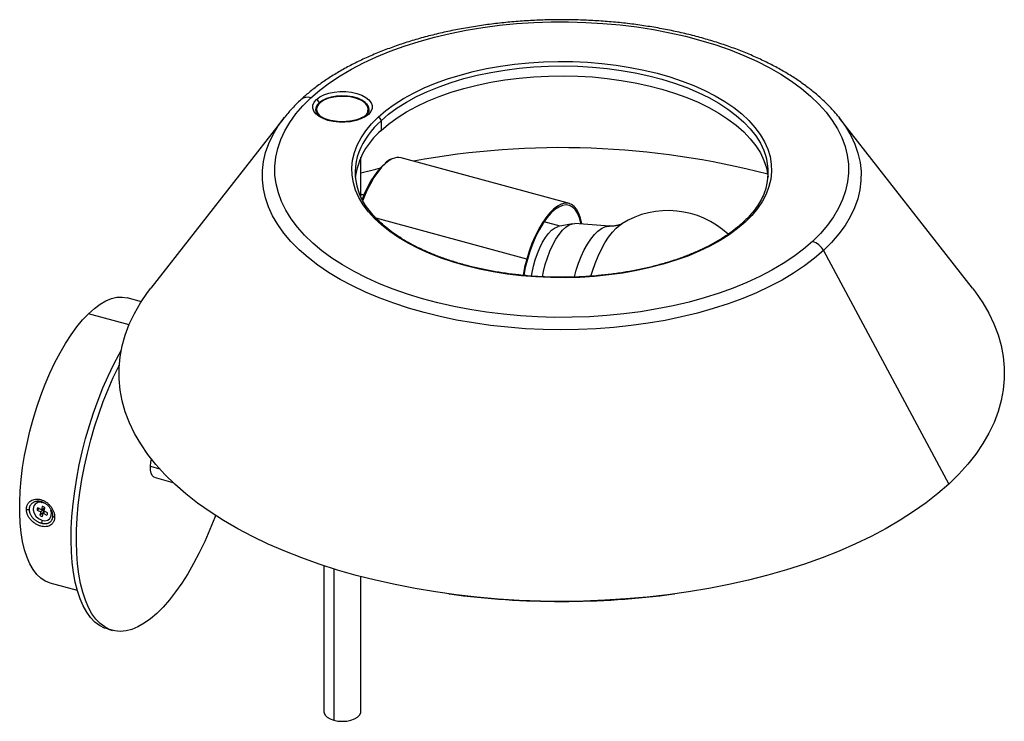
# Paper-space layout '_Trimétrica' of a CAD drawing. Header units: millimetres. Extents: x -292 to 42, y -207 to 30.
import ezdxf

# ---------------------------------------------------------------- set-up
doc = ezdxf.new("R2010")
doc.units = ezdxf.units.MM

psp = doc.layouts.new('_Trimétrica')

# ---------------------------------------------------------------- linework, layer by layer
at = {"color": 8, "linetype": 'Continuous', "lineweight": 25}
for p, q in [((-178.09, 3.89), (-178.09, 3.83)), ((-120.04, -50.81), (-171.01, -36.95)), ((-254.73, -73.01), (-268.47, -69.28)), ((-247.49, -120.94), (-244.38, -121.79)), ((-284.12, -133.27), (-284.44, -132.93)), ((-284.12, -139.21), (-284.44, -140.18)), ((-185.38, -155.67), (-185.38, -206.93))]:
    psp.add_line(p, q, dxfattribs=at)
at = {"color": 7, "linetype": 'Continuous', "lineweight": 25}
for p, q in [((-202.28, -2.98), (-247.31, -60.61)), ((-191.46, -0.16), (-191.46, -0.05)), ((-191.43, -0.24), (-191.43, -0.09)), ((-191.24, -1.06), (-191.21, -0.95)), ((-191.21, -0.08), (-191.21, -1.03)), ((-173.71, -1.01), (-173.71, -0.08)), ((-173.49, -0.24), (-173.49, -0.38)), ((-14.55, -2.39), (-14.08, -2.98)), ((30.95, -60.61), (-14.08, -2.98)), ((-169.38, -3.9), (-169.38, -7.24)), ((-176.21, -28.94), (-176.21, -16.25)), ((-105.58, -31.94), (-162.54, -16.46)), ((-175.15, -29.1), (-175.32, -29.05)), ((-108.73, -39.61), (-114.15, -38.14)), ((-104.51, -38.78), (-109.34, -39.73)), ((-92.03, -39.57), (-103.7, -38.72)), ((-19.5, -47.84), (22.95, -126.94)), ((-250.57, -65.19), (-255.36, -63.88)), ((-246.23, -124.66), (-239.91, -126.37)), ((-285.23, -135.23), (-285.89, -135.78)), ((-285.89, -135.78), (-284.65, -136.41)), ((-284.44, -135.63), (-285.68, -135)), ((-284.65, -136.41), (-284.96, -137.52)), ((-283.54, -135.53), (-284.65, -136.41)), ((-284.14, -134.52), (-284.44, -135.63)), ((-283.46, -135.22), (-284.44, -135.63)), ((-283.54, -135.53), (-283.85, -136.69)), ((-283.84, -135.38), (-283.54, -135.53)), ((-283.43, -136.15), (-283.8, -136.85)), ((-283.59, -136.07), (-283.28, -134.96)), ((-282.35, -136.7), (-283.59, -136.07)), ((-283.37, -134.89), (-283.46, -135.22)), ((-284.1, -137.96), (-283.8, -136.85)), ((-283.8, -136.85), (-282.56, -137.47)), ((-188.71, -154.61), (-188.71, -204.08)), ((-176.21, -204.08), (-176.21, -158.29)), ((-281.58, -160.38), (-272.27, -162.91)), ((-146.42, -164.14), (-146.2, -164.17)), ((-70.16, -164.17), (-69.94, -164.14)), ((-262.09, -176.04), (-260.33, -176.52))]:
    psp.add_line(p, q, dxfattribs=at)
at = {"color": 7, "linetype": 'Continuous', "lineweight": 25, "flags": 128}
for points in [[(-193.15, 3.84), (-190.15, 6.44), (-186.85, 8.94), (-183.26, 11.33), (-179.39, 13.6), (-175.27, 15.76), (-170.9, 17.78), (-166.31, 19.66), (-161.5, 21.39), (-156.49, 22.97), (-151.31, 24.4), (-145.98, 25.66), (-140.5, 26.75), (-134.91, 27.67), (-129.22, 28.41), (-123.45, 28.98), (-117.63, 29.36), (-111.77, 29.56), (-105.9, 29.58), (-100.04, 29.42), (-94.21, 29.08), (-88.42, 28.55), (-82.71, 27.85), (-77.1, 26.97), (-71.59, 25.91), (-66.22, 24.69), (-61.01, 23.31), (-55.96, 21.76), (-51.11, 20.06), (-46.46, 18.21), (-42.04, 16.22), (-37.86, 14.1), (-33.94, 11.85), (-30.29, 9.48), (-26.92, 7), (-23.85, 4.42), (-21.09, 1.76), (-18.64, -0.99), (-16.52, -3.81), (-14.74, -6.69), (-13.3, -9.62), (-12.2, -12.59), (-11.45, -15.59), (-11.06, -18.61), (-11.02, -21.63), (-11.33, -24.65), (-12, -27.66), (-13.02, -30.63), (-14.39, -33.57), (-16.1, -36.47), (-18.14, -39.3), (-20.52, -42.07), (-23.21, -44.75)], [(-170.34, -2.68), (-167.79, -0.49), (-164.94, 1.6), (-161.81, 3.58), (-158.42, 5.45), (-154.79, 7.19), (-150.93, 8.8), (-146.87, 10.27), (-142.61, 11.58), (-138.19, 12.74), (-133.62, 13.74), (-128.92, 14.57), (-124.13, 15.23), (-119.26, 15.71), (-114.33, 16.02), (-109.38, 16.16), (-104.41, 16.11), (-99.47, 15.88), (-94.57, 15.48), (-89.73, 14.91), (-84.99, 14.16), (-80.36, 13.24), (-75.86, 12.16), (-71.52, 10.92), (-67.36, 9.52), (-63.4, 7.99), (-59.66, 6.31), (-56.15, 4.5), (-52.9, 2.57), (-49.91, 0.53), (-47.21, -1.62), (-44.81, -3.85), (-42.71, -6.17), (-40.94, -8.56), (-39.49, -11), (-38.38, -13.49), (-37.6, -16.02), (-37.18, -18.57), (-37.09, -21.12), (-37.36, -23.67), (-37.96, -26.21), (-38.91, -28.72), (-40.2, -31.19), (-41.82, -33.6), (-43.76, -35.96), (-46.02, -38.23)], [(-169.38, -7.24), (-166.8, -5.04), (-163.92, -2.94), (-160.76, -0.94), (-157.33, 0.93), (-153.65, 2.67), (-149.74, 4.27), (-145.61, 5.72), (-141.3, 7.02), (-136.81, 8.16), (-132.18, 9.12), (-127.43, 9.92), (-122.58, 10.54), (-117.66, 10.98), (-112.69, 11.24), (-107.69, 11.31), (-102.7, 11.2), (-97.73, 10.91), (-92.82, 10.43), (-87.99, 9.78), (-83.26, 8.95), (-78.66, 7.95), (-74.2, 6.78), (-69.92, 5.45), (-65.84, 3.97), (-61.97, 2.34), (-58.34, 0.57), (-54.96, -1.32), (-51.85, -3.34), (-49.03, -5.46), (-46.51, -7.69), (-44.3, -10), (-42.42, -12.38), (-40.88, -14.83), (-39.68, -17.33), (-38.83, -19.86), (-38.33, -22.42), (-38.26, -23.07)], [(-23.21, -44.75), (-26.21, -47.35), (-29.51, -49.85), (-33.1, -52.24), (-36.97, -54.52), (-41.09, -56.67), (-45.46, -58.69), (-50.05, -60.57), (-54.86, -62.31), (-59.87, -63.89), (-65.05, -65.31), (-70.38, -66.57), (-75.86, -67.66), (-81.45, -68.58), (-87.14, -69.33), (-92.91, -69.89), (-98.73, -70.28), (-104.59, -70.48), (-110.46, -70.5), (-116.32, -70.34), (-122.16, -69.99), (-127.94, -69.47), (-133.65, -68.77), (-139.26, -67.88), (-144.77, -66.83), (-150.14, -65.61), (-155.35, -64.22), (-160.4, -62.68), (-165.25, -60.97), (-169.9, -59.13), (-174.32, -57.14), (-178.5, -55.01), (-182.42, -52.76), (-186.07, -50.4), (-189.44, -47.92), (-192.51, -45.34), (-195.27, -42.67), (-197.72, -39.93), (-199.84, -37.11), (-201.62, -34.22), (-203.06, -31.29), (-204.16, -28.32), (-204.91, -25.32), (-205.3, -22.31), (-205.34, -19.28), (-205.03, -16.26), (-204.36, -13.26), (-203.34, -10.28), (-201.97, -7.34), (-200.26, -4.45), (-198.22, -1.62), (-195.85, 1.15), (-193.15, 3.84)], [(-191.29, 3.3), (-190.16, 4.14), (-188.74, 4.85), (-187.08, 5.4), (-185.24, 5.78), (-183.29, 5.96), (-181.31, 5.95), (-179.37, 5.73), (-177.56, 5.33), (-175.93, 4.75), (-174.55, 4.01), (-173.48, 3.16), (-172.75, 2.21), (-172.4, 1.21), (-172.43, 0.19), (-172.85, -0.81), (-173.63, -1.74)], [(-178.38, 3.91), (-180.07, 4.26), (-181.88, 4.42), (-183.7, 4.38), (-185.48, 4.15), (-187.12, 3.74), (-188.56, 3.15), (-189.73, 2.43), (-190.58, 1.6), (-191.08, 0.69), (-191.2, -0.25), (-190.94, -1.18), (-190.31, -2.07), (-189.67, -2.63)], [(-173.48, -0.4), (-173.53, 0.48), (-173.95, 1.43), (-174.74, 2.31), (-175.87, 3.08), (-177.29, 3.72), (-178.94, 4.19), (-180.74, 4.47), (-182.61, 4.56), (-184.48, 4.44), (-186.26, 4.12), (-187.87, 3.63), (-189.25, 2.97), (-190.33, 2.17)], [(-174.63, -2.09), (-174.34, -1.75), (-173.84, -0.85), (-173.72, 0.09), (-173.98, 1.03), (-174.61, 1.91), (-175.58, 2.71), (-176.86, 3.38), (-178.38, 3.91)], [(-173.63, -1.74), (-174.76, -2.58), (-176.18, -3.29), (-177.84, -3.84), (-179.68, -4.22), (-181.63, -4.4), (-183.61, -4.39), (-185.54, -4.17), (-187.36, -3.77), (-188.99, -3.19), (-190.36, -2.45), (-191.44, -1.6), (-192.17, -0.65), (-192.52, 0.35), (-192.49, 1.37), (-192.07, 2.37), (-191.29, 3.3)], [(-202.28, -2.98), (-202.07, -2.71), (-202.02, -2.65)], [(-191.33, -0.94), (-191.29, -0.82), (-191.21, -0.62)], [(-46.02, -38.23), (-48.58, -40.42), (-51.43, -42.52), (-54.55, -44.5), (-57.94, -46.37), (-61.57, -48.11), (-65.43, -49.72), (-69.5, -51.18), (-73.75, -52.5), (-78.17, -53.66), (-82.74, -54.65), (-87.44, -55.48), (-92.23, -56.14), (-97.1, -56.63), (-102.03, -56.94), (-106.99, -57.07), (-111.95, -57.03), (-116.89, -56.8), (-121.79, -56.4), (-126.63, -55.82), (-131.37, -55.08), (-136, -54.16), (-140.5, -53.08), (-144.84, -51.84), (-149, -50.44), (-152.96, -48.9), (-156.7, -47.22), (-160.21, -45.42), (-163.46, -43.49), (-166.45, -41.44), (-169.15, -39.3), (-171.55, -37.06), (-173.65, -34.75), (-175.42, -32.36), (-176.87, -29.91), (-177.98, -27.42), (-178.76, -24.9), (-179.19, -22.35), (-179.27, -19.8), (-179.01, -17.24), (-178.4, -14.71), (-177.45, -12.2), (-176.16, -9.73), (-174.54, -7.31), (-172.6, -4.96), (-170.34, -2.68)], [(-173.73, -0.57), (-173.69, -0.67), (-173.56, -1.01)], [(-176.21, -21.55), (-171.12, -20.27), (-169.6, -19.91)], [(-101.32, -38.9), (-101.34, -38.78), (-101.76, -36.9), (-102.33, -35.27), (-103.05, -33.94), (-103.9, -32.92), (-104.86, -32.22), (-105.94, -31.86), (-107.1, -31.85), (-108.33, -32.18), (-109.61, -32.85), (-110.92, -33.84), (-112.24, -35.15), (-113.55, -36.75), (-114.82, -38.62), (-116.04, -40.73), (-117.19, -43.03), (-118.25, -45.51), (-119.2, -48.11), (-120.04, -50.81)], [(-101.66, -38.87), (-101.71, -38.62), (-102.19, -36.79), (-102.82, -35.24), (-103.6, -34.01), (-104.52, -33.12), (-105.55, -32.58), (-106.69, -32.4), (-107.91, -32.58), (-109.19, -33.12), (-110.51, -34.01), (-111.84, -35.25), (-113.17, -36.79), (-114.48, -38.62), (-115.73, -40.71), (-116.9, -43.03), (-117.99, -45.52), (-118.96, -48.15), (-119.81, -50.88)], [(-118.36, -56.55), (-118.18, -55.32), (-117.73, -53.15), (-117.15, -50.99), (-116.43, -48.89), (-115.61, -46.9), (-114.69, -45.08), (-113.71, -43.47), (-112.68, -42.1), (-111.64, -41.02), (-110.6, -40.24), (-109.6, -39.79), (-109.34, -39.73)], [(-114.72, -56.78), (-114.38, -55.01), (-113.78, -52.62), (-113.04, -50.28), (-112.18, -48.03), (-111.22, -45.94), (-110.17, -44.04), (-109.06, -42.39), (-107.92, -41), (-106.77, -39.93), (-105.64, -39.18), (-104.54, -38.78), (-103.7, -38.72)], [(-120.04, -50.81), (-120.73, -53.54), (-121.28, -56.27)], [(-119.81, -50.88), (-120.51, -53.66), (-121.04, -56.3)], [(22.95, -126.94), (19.28, -130.16), (15.31, -133.28), (11.05, -136.3), (6.52, -139.22), (1.72, -142.01), (-3.34, -144.69), (-8.65, -147.23), (-14.18, -149.64), (-19.94, -151.91), (-25.9, -154.03), (-32.06, -156), (-38.39, -157.82), (-44.88, -159.48), (-51.53, -160.97), (-58.3, -162.3), (-65.19, -163.45), (-72.19, -164.43), (-79.26, -165.24), (-86.41, -165.87), (-93.6, -166.33), (-100.83, -166.6), (-108.08, -166.69), (-115.32, -166.6), (-122.55, -166.34), (-129.75, -165.89), (-136.89, -165.26), (-143.97, -164.46), (-150.97, -163.48), (-157.86, -162.33), (-164.64, -161.01), (-171.29, -159.52), (-177.79, -157.87), (-184.12, -156.06), (-190.28, -154.09), (-196.25, -151.97), (-202.01, -149.71), (-207.56, -147.3), (-212.87, -144.76), (-217.93, -142.09), (-222.74, -139.3), (-227.29, -136.39), (-231.55, -133.37), (-235.53, -130.25), (-239.21, -127.03), (-242.58, -123.73), (-245.64, -120.34), (-248.38, -116.89), (-250.79, -113.37), (-252.86, -109.79), (-254.6, -106.17), (-256, -102.5), (-257.05, -98.81), (-257.76, -95.1), (-258.11, -91.37), (-258.12, -87.63), (-257.77, -83.91), (-257.08, -80.19), (-256.04, -76.49), (-254.65, -72.83), (-252.92, -69.21), (-250.85, -65.63), (-248.45, -62.11), (-247.31, -60.61)], [(30.95, -60.61), (32.02, -62), (34.43, -65.53), (36.5, -69.1), (38.24, -72.73), (39.64, -76.39), (40.69, -80.08), (41.4, -83.8), (41.75, -87.53), (41.76, -91.26), (41.41, -94.99), (40.72, -98.7), (39.68, -102.4), (38.29, -106.06), (36.56, -109.69), (34.49, -113.27), (32.09, -116.79), (29.36, -120.25), (26.31, -123.63), (22.95, -126.94)], [(-268.47, -69.28), (-266.49, -67.5), (-264.52, -66.04), (-262.59, -64.92), (-260.69, -64.14), (-258.86, -63.7), (-257.09, -63.61), (-255.4, -63.87), (-255.36, -63.88)], [(-281.58, -160.38), (-283.13, -159.79), (-284.61, -158.84), (-285.99, -157.55), (-287.23, -155.93), (-288.34, -154), (-289.3, -151.77), (-290.12, -149.25), (-290.78, -146.46), (-291.28, -143.43), (-291.61, -140.17), (-291.78, -136.71), (-291.78, -133.07), (-291.61, -129.28), (-291.28, -125.37), (-290.78, -121.36), (-290.12, -117.29), (-289.3, -113.18), (-288.34, -109.06), (-287.23, -104.96), (-285.99, -100.92), (-284.61, -96.95), (-283.13, -93.1), (-281.54, -89.38), (-279.85, -85.83), (-278.08, -82.46), (-276.24, -79.31), (-274.35, -76.4), (-272.41, -73.74), (-270.45, -71.36), (-268.47, -69.28)], [(-262.09, -176.04), (-263.09, -175.72), (-264.76, -174.87), (-266.32, -173.7), (-267.76, -172.19), (-269.08, -170.38), (-270.27, -168.25), (-271.31, -165.83), (-272.21, -163.13), (-272.96, -160.17), (-273.55, -156.96), (-273.98, -153.52), (-274.25, -149.87), (-274.36, -146.04), (-274.3, -142.05), (-274.08, -137.91), (-273.69, -133.66), (-273.15, -129.32), (-272.44, -124.91), (-271.59, -120.46), (-270.58, -116), (-269.44, -111.55), (-268.16, -107.14), (-266.75, -102.79), (-265.22, -98.54), (-263.58, -94.4), (-261.84, -90.4), (-260.01, -86.56), (-258.1, -82.91), (-257.39, -81.65)], [(-247.49, -172.61), (-249.62, -174.12), (-251.71, -175.31), (-253.76, -176.17), (-255.76, -176.69), (-257.69, -176.87), (-259.55, -176.7), (-261.32, -176.2), (-262.99, -175.35), (-264.55, -174.18), (-265.99, -172.68), (-267.31, -170.86), (-268.5, -168.73), (-269.54, -166.31), (-270.44, -163.61), (-271.19, -160.65), (-271.78, -157.44), (-272.21, -154), (-272.48, -150.36), (-272.59, -146.52), (-272.53, -142.53), (-272.31, -138.39), (-271.92, -134.14), (-271.38, -129.8), (-270.68, -125.39), (-269.82, -120.94), (-268.82, -116.48), (-267.67, -112.03), (-266.39, -107.62), (-264.98, -103.28), (-263.45, -99.02), (-261.81, -94.88), (-260.07, -90.88), (-258.24, -87.04), (-258.07, -86.69)], [(-247.49, -120.94), (-247.34, -119.53), (-247.14, -118.51)], [(-246.23, -124.66), (-246.47, -124.56), (-246.95, -124.08), (-247.29, -123.28), (-247.48, -122.22), (-247.49, -120.94)], [(-287.13, -134.71), (-287.2, -135.73), (-286.9, -136.81), (-286.26, -137.83), (-285.37, -138.65), (-284.32, -139.18), (-283.25, -139.36), (-282.29, -139.16), (-281.54, -138.61), (-281.11, -137.77)], [(-281.11, -137.77), (-281.04, -136.75), (-281.27, -135.84)], [(-225.48, -137.58), (-225.73, -138.23), (-227.37, -142.37), (-229.11, -146.37), (-230.94, -150.21), (-232.85, -153.86), (-234.83, -157.31), (-236.87, -160.53), (-238.95, -163.5), (-241.07, -166.21), (-243.21, -168.64), (-245.35, -170.78), (-247.49, -172.61)], [(-188.71, -204.08), (-188.67, -204.46), (-188.31, -205.22), (-187.61, -205.91), (-186.61, -206.49), (-185.38, -206.93)], [(-185.38, -206.93), (-183.97, -207.21), (-182.47, -207.3), (-180.98, -207.21), (-179.57, -206.94), (-178.32, -206.5), (-177.32, -205.92), (-176.62, -205.23), (-176.26, -204.48), (-176.21, -204.08)]]:
    psp.add_lwpolyline(points, dxfattribs=at)
at = {"color": 8, "linetype": 'Continuous', "lineweight": 25, "flags": 128}
for points in [[(-169.38, -3.9), (-166.8, -1.7), (-163.92, 0.41), (-160.76, 2.4), (-157.33, 4.27), (-153.65, 6.01), (-149.74, 7.61), (-145.61, 9.06), (-141.3, 10.36), (-136.81, 11.5), (-132.18, 12.47), (-127.43, 13.26), (-122.58, 13.88), (-117.66, 14.32), (-112.69, 14.58), (-107.69, 14.65), (-102.7, 14.54), (-97.73, 14.25), (-92.82, 13.77), (-87.99, 13.12), (-83.26, 12.29), (-78.66, 11.29), (-74.2, 10.12), (-69.92, 8.79), (-65.84, 7.31), (-61.97, 5.68), (-58.34, 3.91), (-54.96, 2.02), (-51.85, 0), (-49.03, -2.12), (-46.51, -4.34), (-44.3, -6.65), (-42.42, -9.04), (-40.88, -11.49), (-39.68, -13.98), (-39.2, -15.29)], [(-191.46, -0.05), (-191.29, 0.72), (-190.74, 1.65), (-189.83, 2.5), (-188.59, 3.23), (-187.09, 3.81), (-185.38, 4.22), (-183.55, 4.44), (-181.67, 4.45), (-179.82, 4.27), (-178.09, 3.89)], [(-178.09, 3.89), (-176.55, 3.33), (-175.27, 2.62), (-174.3, 1.79), (-173.69, 0.88), (-173.46, -0.09), (-173.46, -0.16)], [(-19.5, -47.84), (-22.57, -50.5), (-25.94, -53.06), (-29.6, -55.52), (-33.54, -57.86), (-37.74, -60.07), (-42.19, -62.16), (-46.87, -64.1), (-51.76, -65.9), (-56.86, -67.54), (-62.13, -69.03), (-67.56, -70.35), (-73.14, -71.51), (-78.84, -72.49), (-84.65, -73.3), (-90.53, -73.93), (-96.48, -74.38), (-102.47, -74.64), (-108.48, -74.72), (-114.49, -74.62), (-120.47, -74.34), (-126.42, -73.87), (-132.3, -73.23), (-138.09, -72.4), (-143.78, -71.4), (-149.34, -70.23), (-154.76, -68.89), (-160.02, -67.39), (-165.09, -65.73), (-169.97, -63.91), (-174.63, -61.96), (-179.05, -59.86), (-183.22, -57.63), (-187.14, -55.28), (-190.77, -52.81), (-194.11, -50.24), (-197.15, -47.57), (-199.88, -44.81), (-202.29, -41.97), (-204.37, -39.07), (-206.11, -36.1), (-207.5, -33.09), (-208.55, -30.04), (-209.24, -26.97), (-209.58, -23.88), (-209.56, -20.78), (-209.19, -17.69), (-208.46, -14.62), (-207.38, -11.57), (-205.95, -8.56), (-204.18, -5.6), (-202.28, -2.98)], [(-14.08, -2.98), (-14.07, -2.99), (-11.99, -5.9), (-10.25, -8.86), (-8.86, -11.87), (-7.81, -14.92), (-7.12, -18), (-6.78, -21.09), (-6.8, -24.18), (-7.17, -27.27), (-7.9, -30.35), (-8.98, -33.39), (-10.41, -36.4), (-12.18, -39.36), (-14.29, -42.26), (-16.73, -45.09), (-19.5, -47.84)], [(-165.55, -16.81), (-166.57, -17.37), (-167.88, -18.37), (-169.2, -19.67), (-170.5, -21.27), (-171.78, -23.14), (-173, -25.25), (-174.15, -27.55), (-175.21, -30.03), (-175.57, -30.96)], [(-103.87, -56.82), (-103.24, -54.54), (-102.44, -52.13), (-101.53, -49.83), (-100.52, -47.67), (-99.43, -45.71), (-98.29, -43.96), (-97.11, -42.47), (-95.91, -41.27), (-94.73, -40.38), (-93.57, -39.81), (-92.47, -39.57), (-92.03, -39.57)], [(-98.28, -56.52), (-97.79, -54.89), (-96.88, -52.27), (-95.86, -49.76), (-94.74, -47.41), (-93.55, -45.25), (-92.3, -43.32), (-91.01, -41.64), (-89.7, -40.25), (-88.4, -39.16), (-87.82, -38.77)]]:
    psp.add_lwpolyline(points, dxfattribs=at)
at = {"color": 8, "linetype": 'Continuous', "lineweight": 25}
for centre, radius, start, end in [((-194.32, 0.58), 3.46, 70.3474, 130.3275), ((-173.89, -2.48), 0.775, 70.9406, 129.354), ((-150.61, -25.15), 28.35, 131.461, 157.9983), ((-175.64, -30.38), 1.36, 76.0886, 120.4578), ((-46.27, -38.96), 0.77, 70.7567, 129.8702)]:
    psp.add_arc(centre, radius, start, end, dxfattribs=at)
at = {"color": 7, "linetype": 'Continuous', "lineweight": 25}
for centre, radius, start, end in [((-176.31, 3.89), 1.78, 177.1461, 179.968), ((-188.5, -0.14), 2.95, 128.337, 185.2184), ((-191.68, 1.99), 1.37, 7.4725, 73.0441), ((-170.73, -3.98), 1.35, 3.2521, 73.3434), ((-152.96, -26.61), 25.39, 130.2906, 171.9894), ((-108.38, -289.56), 276.54, 75.3366, 100.4244), ((-159.01, -21.4), 19.16, 158.9889, 198.6303), ((-163.56, -20.84), 4.49, 76.9281, 116.351), ((-57.35, -21.41), 19.16, 338.9889, 18.6303), ((-147.13, -40.11), 30.16, 134.8694, 161.6286), ((-72.14, -64.35), 30, 47.3031, 121.5186), ((-25.1, -50.81), 6.34, 27.8945, 72.6543), ((-284.83, -135.53), 2.44, 60.8442, 160.2691), ((-288.9, -133.2), 2.42, 255.4106, 277.7362), ((-284.51, -135.74), 1.38, 147.834, 181.7696), ((-284.76, -136.79), 2.35, 51.1589, 74.8515), ((-282.74, -134.93), 2.08, 237.5774, 241.0459), ((-283.86, -136.73), 1.51, 345.0769, 0.9923), ((-283.48, -135.69), 2.35, 231.1589, 254.8515), ((-283.62, -136.79), 1.26, 327.0646, 345.0301), ((-279.73, -137.06), 1.1, 220.2995, 258.393), ((-108.18, 118.59), 285.3, 262.3412, 277.6588)]:
    psp.add_arc(centre, radius, start, end, dxfattribs=at)
for points, knots in [([(-14.61, -2.35), (-15.17, -1.67), (-16.5, -0.04), (-18.93, 2.43), (-21.85, 5.08), (-25.05, 7.63), (-28.5, 10.07), (-32.21, 12.4), (-36.14, 14.6), (-40.3, 16.68), (-44.66, 18.62), (-49.2, 20.43), (-53.93, 22.1), (-58.81, 23.62), (-63.84, 25), (-69.01, 26.22), (-74.29, 27.29), (-79.67, 28.2), (-85.13, 28.95), (-90.66, 29.54), (-96.24, 29.97), (-101.86, 30.24), (-107.5, 30.34), (-113.14, 30.27), (-118.76, 30.05), (-124.36, 29.66), (-129.9, 29.11), (-135.38, 28.39), (-140.78, 27.52), (-146.08, 26.49), (-151.27, 25.31), (-156.33, 23.97), (-161.25, 22.49), (-166.01, 20.85), (-170.6, 19.08), (-175.01, 17.17), (-179.21, 15.12), (-183.21, 12.95), (-186.98, 10.65), (-190.51, 8.22), (-193.72, 5.75), (-195.63, 4.04), (-196.55, 3.22)], [0, 0, 0, 0, 0.0179692, 0.0429852, 0.0681436, 0.093401, 0.118719, 0.1440667, 0.1694188, 0.1947587, 0.2200779, 0.2453723, 0.2706401, 0.2958816, 0.3210981, 0.3462917, 0.3714648, 0.3966202, 0.4217606, 0.4468889, 0.4720079, 0.4971203, 0.5222289, 0.5473365, 0.5724454, 0.5975579, 0.6226767, 0.6478046, 0.6729444, 0.6980993, 0.723272, 0.7484657, 0.7736833, 0.7989276, 0.8242012, 0.8495058, 0.8748425, 0.9002104, 0.9256064, 0.9510236, 0.9764484, 1, 1, 1, 1]), ([(-196.55, 3.22), (-197.06, 2.74), (-198.51, 1.36), (-200.35, -0.58), (-201.54, -2.09), (-201.97, -2.64)], [0, 0, 0, 0, 0.253897, 0.731542, 1, 1, 1, 1]), ([(-174.38, -1.88), (-174.51, -1.99), (-174.89, -2.32), (-175.72, -2.84), (-176.94, -3.38), (-178.35, -3.81), (-179.92, -4.11), (-181.58, -4.27), (-183.27, -4.27), (-184.94, -4.12), (-186.52, -3.82), (-187.95, -3.39), (-189.18, -2.85), (-190.16, -2.24), (-190.87, -1.59), (-191.31, -0.95), (-191.39, -0.57), (-191.44, -0.38)], [0, 0, 0, 0, 0.035621, 0.103817, 0.17225, 0.241157, 0.310595, 0.380423, 0.45046, 0.520527, 0.590386, 0.659848, 0.728718, 0.79685, 0.864338, 0.931837, 1, 1, 1, 1]), ([(-173.5, -0.38), (-173.51, -0.44), (-173.51, -0.69), (-173.74, -1.16), (-174.1, -1.61), (-174.35, -1.85), (-174.38, -1.88)], [0, 0, 0, 0, 0.143226, 0.552963, 0.941642, 1, 1, 1, 1]), ([(-165.88, -16.87), (-166, -16.91), (-166.53, -17.12), (-167.28, -17.6), (-167.91, -18.15), (-168.13, -18.34)], [0, 0, 0, 0, 0.157524, 0.717014, 1, 1, 1, 1]), ([(-46.77, -38.37), (-47.16, -38.73), (-48.32, -39.78), (-50.44, -41.45), (-53.2, -43.36), (-56.21, -45.17), (-59.46, -46.88), (-62.92, -48.48), (-66.58, -49.96), (-70.44, -51.31), (-74.46, -52.53), (-78.63, -53.61), (-82.94, -54.54), (-87.36, -55.33), (-91.88, -55.96), (-96.47, -56.44), (-101.11, -56.76), (-105.78, -56.93), (-110.47, -56.93), (-115.14, -56.77), (-119.78, -56.45), (-124.37, -55.98), (-128.89, -55.35), (-133.32, -54.56), (-137.63, -53.63), (-141.81, -52.55), (-145.83, -51.34), (-149.69, -49.99), (-153.36, -48.51), (-156.83, -46.92), (-160.08, -45.21), (-163.09, -43.4), (-165.86, -41.5), (-168.37, -39.51), (-170.62, -37.44), (-172.58, -35.31), (-174.26, -33.13), (-175.65, -30.89), (-176.63, -28.94), (-177.02, -27.72), (-177.17, -27.26)], [0, 0, 0, 0, 0.014124, 0.041026, 0.067924, 0.094819, 0.121716, 0.148622, 0.175537, 0.202463, 0.229401, 0.256349, 0.283306, 0.310271, 0.337242, 0.364219, 0.391201, 0.418184, 0.44517, 0.472155, 0.499139, 0.52612, 0.553097, 0.580068, 0.607033, 0.633989, 0.660935, 0.687871, 0.714794, 0.741705, 0.768602, 0.795486, 0.822361, 0.84923, 0.8761, 0.902983, 0.929896, 0.956864, 0.983918, 1, 1, 1, 1]), ([(-176.34, -29.2), (-176.27, -29.09), (-176.19, -28.96), (-176.22, -28.94), (-176.22, -28.94)], [0, 0, 0, 0, 0.880121, 1, 1, 1, 1]), ([(-175.33, -29.09), (-175.54, -29.02), (-175.84, -28.9), (-176.16, -28.9), (-176.26, -28.9)], [0, 0, 0, 0, 0.6890778, 1, 1, 1, 1]), ([(-39.43, -28), (-39.45, -28.06), (-39.71, -28.89), (-40.5, -30.48), (-41.83, -32.74), (-43.48, -34.95), (-45.15, -36.82), (-46.32, -37.94), (-46.77, -38.37)], [0, 0, 0, 0, 0.017113, 0.232, 0.4458, 0.658653, 0.870793, 1, 1, 1, 1]), ([(-87.86, -38.79), (-87.87, -38.8), (-87.9, -38.82), (-88.28, -39.02), (-89.03, -39.3), (-90.14, -39.53), (-91.19, -39.64), (-91.87, -39.56), (-92.04, -39.54)], [0, 0, 0, 0, 0.051407, 0.252808, 0.46137, 0.682568, 0.920335, 1, 1, 1, 1]), ([(-289.5, -135.53), (-289.5, -135.48), (-289.5, -135.36), (-289.49, -135.18), (-289.47, -135), (-289.44, -134.83), (-289.39, -134.58), (-289.29, -134.25), (-289.12, -133.87), (-288.9, -133.51), (-288.56, -133.08), (-288.03, -132.63), (-287.28, -132.25), (-286.43, -132.04), (-285.52, -132.02), (-284.59, -132.18), (-283.67, -132.53), (-282.8, -133.03), (-281.99, -133.69), (-281.29, -134.46), (-280.81, -135.19), (-280.5, -135.8), (-280.3, -136.26), (-280.15, -136.74), (-280.05, -137.15), (-279.99, -137.52), (-279.96, -137.83), (-279.95, -138.03), (-279.95, -138.13)], [0, 0, 0, 0, 0.012562, 0.025096, 0.037625, 0.050169, 0.062749, 0.093996, 0.125319, 0.156489, 0.187757, 0.250369, 0.312713, 0.375193, 0.437694, 0.50042, 0.562753, 0.625229, 0.68742, 0.749959, 0.812089, 0.843458, 0.874735, 0.905915, 0.937026, 0.958046, 0.979004, 1, 1, 1, 1]), ([(-284.44, -132.93), (-284.51, -132.91), (-284.63, -132.88), (-284.81, -132.85), (-285, -132.82), (-285.19, -132.79), (-285.38, -132.78), (-285.57, -132.78), (-285.76, -132.79), (-286.01, -132.81), (-286.31, -132.86), (-286.64, -132.95), (-286.97, -133.08), (-287.31, -133.26), (-287.6, -133.47), (-287.85, -133.71), (-288.05, -133.94), (-288.23, -134.22), (-288.36, -134.49), (-288.46, -134.76), (-288.52, -135.03), (-288.56, -135.31), (-288.57, -135.5), (-288.57, -135.59)], [0, 0, 0, 0, 0.030023, 0.060389, 0.091108, 0.122192, 0.153655, 0.185508, 0.217765, 0.250438, 0.310294, 0.375366, 0.430368, 0.500025, 0.579224, 0.625189, 0.691176, 0.749821, 0.802412, 0.853765, 0.903837, 0.952593, 1, 1, 1, 1]), ([(-280.57, -137.77), (-280.57, -137.71), (-280.57, -137.59), (-280.58, -137.41), (-280.61, -137.22), (-280.64, -137.03), (-280.68, -136.83), (-280.74, -136.63), (-280.8, -136.43), (-280.89, -136.17), (-281.03, -135.85), (-281.21, -135.51), (-281.44, -135.14), (-281.71, -134.78), (-282.02, -134.42), (-282.32, -134.12), (-282.64, -133.85), (-282.98, -133.6), (-283.34, -133.38), (-283.71, -133.19), (-284.07, -133.04), (-284.32, -132.97), (-284.44, -132.93)], [0, 0, 0, 0, 0.0295056, 0.0595452, 0.0901113, 0.1211959, 0.1527903, 0.1848854, 0.2174712, 0.2505373, 0.309443, 0.3758162, 0.4213573, 0.5002004, 0.5701603, 0.6254249, 0.6902956, 0.7500103, 0.8148119, 0.8780112, 0.9397084, 1, 1, 1, 1]), ([(-279.95, -138.13), (-279.95, -138.19), (-279.95, -138.31), (-279.96, -138.49), (-279.98, -138.66), (-280.01, -138.83), (-280.06, -139.08), (-280.15, -139.39), (-280.3, -139.76), (-280.5, -140.1), (-280.81, -140.5), (-281.29, -140.91), (-282, -141.24), (-282.8, -141.4), (-283.68, -141.4), (-284.6, -141.23), (-285.53, -140.89), (-286.44, -140.42), (-287.28, -139.8), (-288.03, -139.07), (-288.56, -138.39), (-288.9, -137.81), (-289.12, -137.36), (-289.29, -136.91), (-289.4, -136.5), (-289.46, -136.14), (-289.5, -135.84), (-289.5, -135.64), (-289.5, -135.53)], [0, 0, 0, 0, 0.012562, 0.025096, 0.037625, 0.050169, 0.062749, 0.093996, 0.125319, 0.156489, 0.187757, 0.250369, 0.312713, 0.375193, 0.437694, 0.50042, 0.562753, 0.625229, 0.68742, 0.749959, 0.812089, 0.843458, 0.874735, 0.905915, 0.937026, 0.958046, 0.979004, 1, 1, 1, 1]), ([(-288.57, -135.59), (-288.57, -135.65), (-288.57, -135.77), (-288.55, -135.95), (-288.53, -136.13), (-288.49, -136.32), (-288.44, -136.51), (-288.38, -136.7), (-288.31, -136.9), (-288.21, -137.14), (-288.05, -137.45), (-287.85, -137.77), (-287.59, -138.12), (-287.31, -138.46), (-286.97, -138.78), (-286.64, -139.07), (-286.31, -139.31), (-285.94, -139.54), (-285.57, -139.75), (-285.19, -139.93), (-284.81, -140.07), (-284.57, -140.15), (-284.44, -140.18)], [0, 0, 0, 0, 0.0295056, 0.0595452, 0.0901113, 0.1211959, 0.1527903, 0.1848854, 0.2174712, 0.2505373, 0.309443, 0.3758162, 0.4213572, 0.5002004, 0.5701603, 0.6254249, 0.6902956, 0.7500103, 0.8148119, 0.8780112, 0.9397084, 1, 1, 1, 1]), ([(-283.85, -136.69), (-284.03, -136.82), (-284.4, -137.1), (-284.77, -137.38), (-284.96, -137.52)], [0, 0, 0, 0, 0.479018, 1, 1, 1, 1]), ([(-284.44, -140.18), (-284.38, -140.2), (-284.26, -140.23), (-284.08, -140.27), (-283.89, -140.3), (-283.71, -140.33), (-283.52, -140.34), (-283.34, -140.35), (-283.15, -140.35), (-282.92, -140.34), (-282.63, -140.31), (-282.32, -140.24), (-282.01, -140.13), (-281.7, -139.98), (-281.44, -139.79), (-281.21, -139.58), (-281.03, -139.36), (-280.87, -139.1), (-280.76, -138.85), (-280.67, -138.59), (-280.61, -138.32), (-280.57, -138.05), (-280.57, -137.86), (-280.57, -137.77)], [0, 0, 0, 0, 0.030023, 0.060389, 0.091108, 0.122192, 0.153655, 0.185508, 0.217765, 0.250438, 0.310294, 0.375366, 0.430368, 0.500025, 0.579224, 0.625189, 0.691176, 0.749821, 0.802412, 0.853765, 0.903837, 0.952593, 1, 1, 1, 1])]:
    psp.add_open_spline(points, degree=3, knots=knots, dxfattribs=at)

doc.saveas('drawing.dxf')
